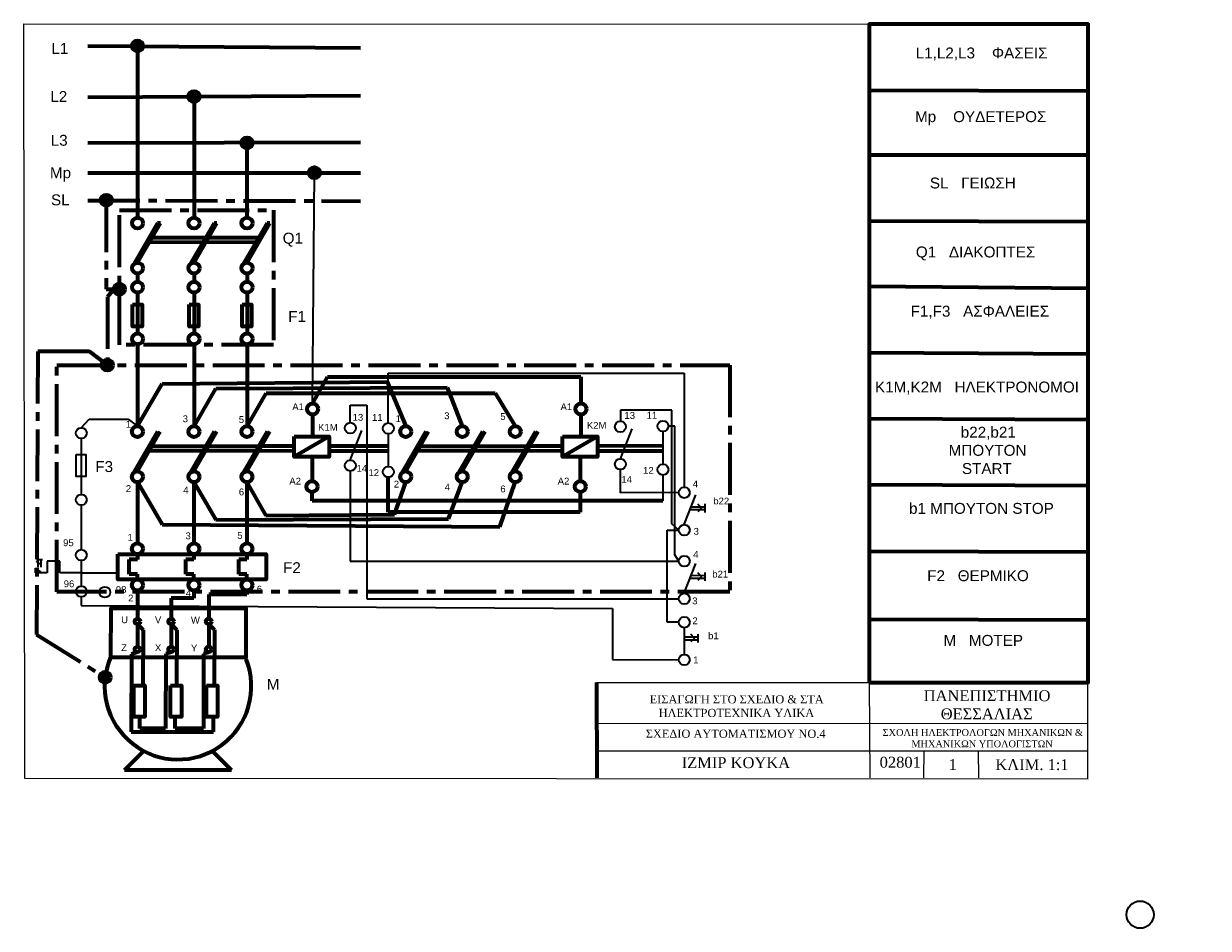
# Model space of a CAD drawing. Header units: millimetres. Extents: x 20 to 454, y -45 to 287.
import ezdxf

# ---------------------------------------------------------------- set-up
doc = ezdxf.new("R2010")
doc.units = ezdxf.units.MM
doc.linetypes.add('CENTER2', pattern=[28.575, 19.05, -3.175, 3.175, -3.175])
doc.layers.add('elegxou', color=1, linetype='Continuous', lineweight=35)
doc.layers.add('isxios', color=250, linetype='Continuous', lineweight=70)
doc.styles.get("Standard").update_dxf_attribs({"font": 'arial.ttf'})

msp = doc.modelspace()

# ---------------------------------------------------------------- hatches: boundary and pattern name
at = {"layer": 'elegxou', "linetype": 'Continuous', "lineweight": 70}
h = msp.add_hatch(color=250, dxfattribs=at)
h.dxf.hatch_style = 1
h.paths.add_polyline_path([(124.22, 232.51, 0.014262), (124.23, 232.4), (128.22, 232.37, 0.017769), (128.22, 232.51, 1)])
h.paths.add_polyline_path([(128.22, 232.37), (124.23, 232.4, 0.93791)])
at = {"layer": 'isxios', "linetype": 'Continuous', "lineweight": 70}
h = msp.add_hatch(color=256, dxfattribs=at)
h.dxf.hatch_style = 1
h.paths.add_polyline_path([(59.35, 279.05, 0.014262), (59.35, 278.94), (63.34, 278.91, 0.017769), (63.35, 279.05, 1)])
h.paths.add_polyline_path([(63.34, 278.91), (59.35, 278.94, 0.93791)])
h = msp.add_hatch(color=256, dxfattribs=at)
h.dxf.hatch_style = 1
h.paths.add_polyline_path([(80.07, 260.48, 0.014262), (80.07, 260.37), (84.06, 260.34, 0.017769), (84.07, 260.48, 1)])
h.paths.add_polyline_path([(84.06, 260.34), (80.07, 260.37, 0.93791)])
h = msp.add_hatch(color=256, dxfattribs=at)
h.dxf.hatch_style = 1
h.paths.add_polyline_path([(99.5, 243.47, 0.014262), (99.5, 243.36), (103.49, 243.33, 0.017769), (103.5, 243.47, 1)])
h.paths.add_polyline_path([(103.49, 243.33), (99.5, 243.36, 0.93791)])
h = msp.add_hatch(color=256, dxfattribs=at)
h.dxf.hatch_style = 1
h.paths.add_polyline_path([(47.91, 222.45, 0.014262), (47.92, 222.34), (51.91, 222.31, 0.017769), (51.91, 222.45, 1)])
h.paths.add_polyline_path([(51.91, 222.31), (47.92, 222.34, 0.93791)])
h = msp.add_hatch(color=256, dxfattribs=at)
h.dxf.hatch_style = 1
h.paths.add_polyline_path([(69.73, 214.05), (68.73, 214.05), (59.96, 198.95, -0.194952), (61.35, 199.52)])
h = msp.add_hatch(color=256, dxfattribs=at)
h.dxf.hatch_style = 1
h.paths.add_polyline_path([(90.45, 214.05), (89.45, 214.05), (80.67, 198.95, -0.194952), (82.07, 199.52)])
h = msp.add_hatch(color=256, dxfattribs=at)
h.dxf.hatch_style = 1
h.paths.add_polyline_path([(109.88, 214.05), (108.88, 214.05), (100.11, 198.95, -0.194952), (101.5, 199.52)])
h = msp.add_hatch(color=256, dxfattribs=at)
h.dxf.hatch_style = 1
h.paths.add_polyline_path([(52.71, 189.82, 0.014262), (52.71, 189.71), (56.7, 189.68, 0.017769), (56.71, 189.82, 1)])
h.paths.add_polyline_path([(56.7, 189.68), (52.71, 189.71, 0.93791)])
h = msp.add_hatch(color=256, dxfattribs=at)
h.dxf.hatch_style = 1
h.paths.add_polyline_path([(48.28, 161.93, 0.014262), (48.28, 161.81), (52.27, 161.78, 0.017769), (52.28, 161.93, 1)])
h.paths.add_polyline_path([(52.27, 161.78), (48.28, 161.81, 0.93791)])
h = msp.add_hatch(color=256, dxfattribs=at)
h.dxf.hatch_style = 1
h.paths.add_polyline_path([(69.71, 137.52), (68.71, 137.52), (59.93, 122.42, -0.194952), (61.32, 122.98)])
h = msp.add_hatch(color=256, dxfattribs=at)
h.dxf.hatch_style = 1
h.paths.add_polyline_path([(90.42, 137.52), (89.42, 137.52), (80.65, 122.42, -0.194952), (82.04, 122.98)])
h = msp.add_hatch(color=256, dxfattribs=at)
h.dxf.hatch_style = 1
h.paths.add_polyline_path([(109.85, 137.52), (108.85, 137.52), (100.08, 122.42, -0.194952), (101.47, 122.98)])
h = msp.add_hatch(color=256, dxfattribs=at)
h.dxf.hatch_style = 1
h.paths.add_polyline_path([(168.11, 137.52), (167.11, 137.52), (158.33, 122.42, -0.194952), (159.73, 122.98)])
h = msp.add_hatch(color=256, dxfattribs=at)
h.dxf.hatch_style = 1
h.paths.add_polyline_path([(188.83, 137.52), (187.83, 137.52), (179.05, 122.42, -0.194952), (180.44, 122.98)])
h = msp.add_hatch(color=256, dxfattribs=at)
h.dxf.hatch_style = 1
h.paths.add_polyline_path([(208.26, 137.52), (207.26, 137.52), (198.48, 122.42, -0.194952), (199.88, 122.98)])
h = msp.add_hatch(color=256, dxfattribs=at)
h.dxf.hatch_style = 1
h.paths.add_polyline_path([(47.49, 47.4, 0.014262), (47.49, 47.28), (51.48, 47.26, 0.017769), (51.49, 47.4, 1)])
h.paths.add_polyline_path([(51.48, 47.26), (47.49, 47.28, 0.93791)])

# ---------------------------------------------------------------- linework, layer by layer
for p, q in [((20, 10.2), (19.6, 287.2)), ((19.6, 287.2), (410, 287)), ((410, 287), (409.71, 10)), ((229.7, 45.44), (409.7, 45.44)), ((329.7, 45.44), (329.89, 10.44)), ((229.7, 30.44), (409.7, 30.55)), ((229.7, 20.44), (409.7, 20.43)), ((349.7, 20.44), (349.62, 10.44)), ((369.7, 20.44), (369.75, 10.44)), ((410, 10), (20, 10.2))]:
    msp.add_line(p, q)
at = {"linetype": 'Continuous', "lineweight": 70}
for p, q in [((329.7, 262.85), (409.97, 262.54)), ((329.7, 239.05), (409.97, 239.05)), ((329.7, 214.88), (409.95, 214.57)), ((329.7, 190.85), (409.92, 190.22)), ((329.7, 166.5), (409.9, 166.11)), ((329.7, 142.3), (409.87, 141.93)), ((329.7, 118.18), (409.85, 117.7)), ((329.7, 93.68), (409.82, 93.41)), ((329.7, 68.71), (409.8, 68.43))]:
    msp.add_line(p, q, dxfattribs=at)
at = {"lineweight": 70}
msp.add_line((229.7, 45.44), (229.74, 10.44), dxfattribs=at)
at = {"linetype": 'Continuous', "lineweight": 70}
msp.add_lwpolyline([(329.7, 45.44), (410, 45.44), (410, 287), (329.7, 287)], close=True, dxfattribs=at)
at = {"layer": 'elegxou', "linetype": 'Continuous', "lineweight": 35}
for p, q in [((125.55, 147.83), (126.22, 232.51)), ((153.33, 140.72), (153.33, 158.93)), ((153.33, 158.93), (261.85, 158.93)), ((261.85, 158.93), (261.85, 117.16)), ((139.39, 140.83), (139.39, 147.24)), ((139.39, 147.24), (145.46, 147.24)), ((145.46, 147.24), (145.46, 76.22)), ((257.33, 145.39), (238.45, 145.39)), ((238.45, 145.39), (238.45, 141.34)), ((257.33, 103.74), (257.33, 145.39)), ((40.73, 138.97), (43.57, 142.06)), ((43.57, 142.06), (57.92, 142.06)), ((57.92, 142.06), (61.32, 139.52)), ((258.39, 139.54), (256.05, 139.54)), ((258.39, 92.29), (258.39, 139.54)), ((40.73, 134.97), (40.73, 114.51)), ((139.29, 127.01), (143.56, 137.92)), ((153.33, 136.72), (153.33, 124.76)), ((238.45, 127.58), (242.72, 138.49)), ((254.05, 137.54), (254.05, 125.58)), ((139.39, 123.07), (139.39, 89.99)), ((238.45, 118.3), (238.45, 123.58)), ((238.45, 115.07), (238.45, 118.3)), ((254.05, 121.58), (254.05, 112.11)), ((259.85, 115.16), (238.45, 115.07)), ((261.85, 103.39), (266.12, 114.3)), ((40.73, 110.51), (40.73, 94.22)), ((264.01, 108.92), (269.42, 108.9)), ((264.42, 109.96), (269.42, 109.99)), ((268.22, 109.51), (266.8, 110.92)), ((268.22, 109.51), (266.8, 108.1)), ((269.42, 110.99), (269.42, 107.9)), ((255.62, 67.57), (255.62, 101.39)), ((255.62, 101.39), (259.85, 101.39)), ((259.85, 101.39), (257.33, 103.74)), ((259.85, 89.99), (258.39, 92.29)), ((23.93, 85.77), (23.93, 87.47)), ((23.93, 87.47), (26.13, 85.77)), ((24.29, 90.61), (26.54, 90.61)), ((25.26, 88.95), (24.35, 89.86)), ((24.83, 90.61), (24.83, 87.78)), ((25.26, 88.95), (26.18, 89.86)), ((25.84, 90.61), (25.84, 87.78)), ((32.81, 89.95), (28.22, 89.95)), ((28.22, 89.95), (28.22, 85.77)), ((32.81, 85.77), (32.81, 89.95)), ((40.73, 90.22), (40.73, 80.87)), ((139.39, 89.99), (259.85, 89.99)), ((261.85, 78.22), (266.12, 89.13)), ((28.22, 85.77), (23.93, 85.77)), ((40.73, 85.77), (32.81, 85.77)), ((40.73, 85.77), (54.14, 85.77)), ((264.01, 83.75), (269.42, 83.73)), ((264.42, 84.79), (269.42, 84.82)), ((268.22, 84.34), (266.8, 85.75)), ((268.22, 84.34), (266.8, 82.93)), ((269.42, 85.82), (269.42, 82.73)), ((40.73, 76.87), (40.73, 73.7)), ((145.46, 76.22), (259.85, 76.22)), ((40.73, 73.7), (235.53, 72.65)), ((235.53, 72.65), (235.53, 53.9)), ((259.85, 67.57), (255.62, 67.57)), ((261.85, 65.57), (261.85, 55.81)), ((261.85, 62.21), (266.85, 62.24)), ((261.85, 61.17), (266.85, 61.15)), ((265.65, 61.76), (264.23, 63.17)), ((265.65, 61.76), (264.23, 60.35)), ((266.85, 63.24), (266.85, 60.15)), ((235.53, 53.9), (259.85, 53.81))]:
    msp.add_line(p, q, dxfattribs=at)
at = {"layer": 'elegxou', "linetype": 'Continuous', "lineweight": 70}
for p, q in [((125.55, 147.83), (131.04, 157.64)), ((131.04, 157.64), (223.96, 157.64)), ((223.96, 157.64), (223.96, 147.83)), ((153.33, 107.92), (153.33, 120.76)), ((125.34, 112.11), (125.34, 115.34)), ((223.74, 115.34), (223.74, 107.92)), ((254.05, 112.11), (125.34, 112.11)), ((223.74, 107.92), (153.33, 107.92))]:
    msp.add_line(p, q, dxfattribs=at)
at = {"layer": 'elegxou', "linetype": 'Continuous', "lineweight": 35}
msp.add_lwpolyline([(38.9, 129.08), (42.41, 129.08), (42.41, 121.06), (38.9, 121.06)], close=True, dxfattribs=at)
at = {"layer": 'elegxou', "color": 250, "linetype": 'Continuous', "lineweight": 70}
msp.add_circle((126.22, 232.51), 2, dxfattribs=at)
at = {"layer": 'elegxou', "linetype": 'Continuous', "lineweight": 35}
for centre, radius in [((139.39, 138.83), 2), ((153.33, 138.72), 2), ((238.45, 139.34), 2), ((254.05, 139.54), 2), ((40.73, 136.97), 2), ((139.39, 125.07), 2), ((238.45, 125.58), 2), ((153.33, 122.76), 2), ((254.05, 123.58), 2), ((40.73, 112.51), 2), ((261.85, 115.16), 2), ((261.85, 101.39), 2), ((40.73, 92.22), 2), ((261.85, 89.99), 2), ((40.73, 78.87), 2), ((49.36, 78.62), 2), ((261.85, 76.22), 2), ((261.85, 67.57), 2), ((261.85, 53.81), 2), ((429.04, -39.71), 5)]:
    msp.add_circle(centre, radius, dxfattribs=at)
at = {"layer": 'isxios', "linetype": 'Continuous', "lineweight": 70}
for p, q in [((43.09, 279.05), (143.09, 278.35)), ((61.35, 279.05), (61.35, 216.05)), ((43.09, 260.25), (143.09, 260.83)), ((82.07, 260.48), (82.07, 216.05)), ((43.09, 243.47), (143.09, 243.78)), ((101.5, 216.05), (101.5, 243.47)), ((43.09, 232.51), (143.09, 232.51)), ((68.73, 214.05), (59.96, 198.95)), ((61.35, 199.52), (69.73, 214.05)), ((69.73, 214.05), (68.73, 214.05)), ((89.45, 214.05), (80.67, 198.95)), ((82.07, 199.52), (90.45, 214.05)), ((90.45, 214.05), (89.45, 214.05)), ((108.88, 214.05), (100.11, 198.95)), ((101.5, 199.52), (109.88, 214.05)), ((109.88, 214.05), (108.88, 214.05)), ((66.66, 208.73), (105.83, 208.8)), ((65.77, 207.19), (104.84, 207.09)), ((61.35, 195.52), (61.35, 192.52)), ((82.07, 195.52), (82.07, 192.52)), ((101.5, 195.52), (101.5, 192.52)), ((61.35, 188.52), (61.35, 173.52)), ((82.07, 188.52), (82.07, 173.52)), ((101.5, 188.52), (101.5, 173.52)), ((61.35, 169.52), (61.32, 139.52)), ((82.07, 169.52), (82.07, 139.52)), ((101.5, 169.52), (101.5, 139.52)), ((61.32, 139.52), (70.39, 155.07)), ((70.39, 155.07), (152.94, 155.76)), ((82.07, 139.52), (90.03, 153.39)), ((90.03, 153.39), (174.96, 153.76)), ((152.94, 155.76), (159.73, 139.52)), ((174.96, 153.76), (180.44, 139.52)), ((101.5, 139.52), (108.52, 151.63)), ((108.52, 151.63), (192.51, 151.63)), ((192.51, 151.63), (199.88, 139.52)), ((68.71, 137.52), (59.93, 122.42)), ((61.32, 122.98), (69.71, 137.52)), ((89.42, 137.52), (80.65, 122.42)), ((82.04, 122.98), (90.42, 137.52)), ((108.85, 137.52), (100.08, 122.42)), ((101.47, 122.98), (109.85, 137.52)), ((167.11, 137.52), (158.33, 122.42)), ((159.73, 122.98), (168.11, 137.52)), ((187.83, 137.52), (179.05, 122.42)), ((180.44, 122.98), (188.83, 137.52)), ((207.26, 137.52), (198.48, 122.42)), ((199.88, 122.98), (208.26, 137.52)), ((65.75, 130.65), (104.81, 130.56)), ((66.63, 132.19), (105.8, 132.26)), ((104.81, 130.56), (118.8, 130.52)), ((105.8, 132.26), (118.8, 132.29)), ((131.64, 132.29), (153.33, 132.37)), ((131.64, 130.49), (153.33, 130.43)), ((164.15, 130.65), (203.21, 130.56)), ((165.04, 132.19), (204.21, 132.26)), ((203.21, 130.56), (217.21, 130.52)), ((204.21, 132.26), (217.21, 132.29)), ((230.05, 132.31), (254.05, 132.46)), ((230.05, 130.49), (254.05, 130.53)), ((61.32, 118.98), (70.33, 103.4)), ((61.32, 118.98), (61.32, 96.56)), ((82.04, 118.98), (90.01, 105.11)), ((82.04, 118.98), (82.04, 96.56)), ((101.47, 118.98), (108.37, 106.8)), ((101.47, 118.98), (101.47, 96.56)), ((155.61, 107.07), (159.73, 118.98)), ((175.4, 105.53), (180.44, 118.98)), ((194.26, 102.6), (199.88, 118.98)), ((90.01, 105.11), (175.4, 105.53)), ((108.37, 106.8), (155.61, 107.07)), ((70.33, 103.4), (194.26, 102.6)), ((61.32, 92.56), (61.32, 90.56)), ((82.04, 92.56), (82.04, 90.56)), ((101.47, 92.56), (101.47, 90.56)), ((61.32, 90.56), (58.32, 90.56)), ((58.32, 85.25), (58.32, 90.56)), ((82.04, 90.56), (79.04, 90.56)), ((79.04, 85.25), (79.04, 90.56)), ((101.47, 90.56), (98.47, 90.56)), ((98.47, 85.25), (98.47, 90.56)), ((61.32, 85.25), (58.32, 85.25)), ((61.32, 83.25), (61.32, 85.25)), ((82.04, 85.25), (79.04, 85.25)), ((82.04, 83.25), (82.04, 85.25)), ((101.47, 85.25), (98.47, 85.25)), ((101.47, 83.25), (101.47, 85.25)), ((61.32, 79.25), (61.32, 68.87)), ((82.04, 79.25), (82.04, 76.39)), ((101.47, 79.25), (101.47, 77.74)), ((82.04, 76.39), (73.65, 76.39)), ((73.65, 76.39), (73.65, 68.87)), ((101.47, 77.74), (87.45, 77.74)), ((87.45, 77.74), (87.45, 68.87)), ((61.32, 66.87), (61.32, 58.63)), ((61.32, 66.87), (63.44, 64.75)), ((73.65, 66.87), (73.65, 58.63)), ((73.65, 66.87), (75.77, 64.75)), ((87.45, 66.87), (87.45, 58.63)), ((87.45, 66.87), (89.57, 64.75)), ((63.44, 64.75), (63.31, 44.34)), ((75.77, 64.75), (75.63, 44.34)), ((89.57, 64.75), (89.44, 44.34)), ((61.32, 56.63), (59.19, 55.84)), ((73.65, 56.63), (71.77, 55.94)), ((87.45, 56.63), (85.57, 55.94)), ((59.19, 55.84), (58.96, 27.39)), ((71.77, 55.94), (71.62, 28.56)), ((85.57, 55.94), (85.57, 28.56)), ((62.2, 28.56), (62.2, 32.86)), ((75.19, 28.56), (75.19, 32.86)), ((89.16, 27.39), (89.16, 32.86)), ((58.96, 27.39), (89.16, 27.39)), ((71.62, 28.56), (62.2, 28.56)), ((85.57, 28.56), (75.19, 28.56)), ((63.63, 20.35), (56.54, 13.3)), ((88.74, 20.35), (95.8, 13.3)), ((95.8, 13.3), (56.54, 13.3))]:
    msp.add_line(p, q, dxfattribs=at)
at = {"layer": 'isxios', "linetype": 'CENTER2', "lineweight": 70}
for p, q in [((43.09, 222.34), (143.09, 222.14)), ((49.91, 222.45), (49.91, 189.82)), ((49.91, 189.82), (54.71, 189.82)), ((52.71, 189.82), (50.28, 186.97)), ((50.28, 186.97), (50.28, 161.93)), ((24.74, 166.94), (24.3, 63.09)), ((43.71, 166.94), (24.74, 166.94)), ((50.28, 161.93), (43.71, 166.94)), ((24.3, 63.09), (49.49, 47.4))]:
    msp.add_line(p, q, dxfattribs=at)
at = {"layer": 'isxios', "color": 250, "linetype": 'Continuous', "lineweight": 70}
for p, q in [((125.55, 143.83), (125.53, 135.76)), ((223.96, 143.83), (223.93, 135.76)), ((131.64, 135.76), (118.8, 128.24)), ((230.05, 135.76), (217.21, 128.24)), ((125.34, 128.24), (125.34, 119.34)), ((223.74, 128.24), (223.74, 119.34))]:
    msp.add_line(p, q, dxfattribs=at)
at = {"layer": 'isxios', "linetype": 'CENTER2', "lineweight": 70}
for points in [[(54.71, 218.72), (111.19, 218.72), (111.19, 169.33), (54.71, 169.33)], [(31.76, 161.93), (278.6, 161.93), (278.6, 78.75), (31.76, 78.75)]]:
    msp.add_lwpolyline(points, close=True, dxfattribs=at)
at = {"layer": 'isxios', "linetype": 'Continuous', "lineweight": 70}
for points in [[(59.53, 184.11), (63.03, 184.11), (63.03, 176.09), (59.53, 176.09)], [(80.25, 184.11), (83.75, 184.11), (83.75, 176.09), (80.25, 176.09)], [(99.68, 184.11), (103.18, 184.11), (103.18, 176.09), (99.68, 176.09)], [(54.14, 92.56), (108.58, 92.56), (108.58, 83.25), (54.14, 83.25)], [(51.49, 54.79), (101.19, 54.79), (101.25, 72.65), (51.56, 72.65)], [(59.98, 44.34), (64.03, 44.34), (64.03, 32.86), (59.98, 32.86)], [(73.42, 44.34), (77.47, 44.34), (77.47, 32.86), (73.42, 32.86)], [(86.64, 44.34), (90.69, 44.34), (90.69, 32.86), (86.64, 32.86)]]:
    msp.add_lwpolyline(points, close=True, dxfattribs=at)
at = {"layer": 'isxios', "color": 250, "linetype": 'Continuous', "lineweight": 70}
for points in [[(118.8, 135.76), (131.64, 135.76), (131.64, 128.24), (118.8, 128.24)], [(217.21, 135.76), (230.05, 135.76), (230.05, 128.24), (217.21, 128.24)]]:
    msp.add_lwpolyline(points, close=True, dxfattribs=at)
at = {"layer": 'isxios', "linetype": 'Continuous', "lineweight": 70}
for centre, radius in [((61.35, 279.05), 2), ((82.07, 260.48), 2), ((101.5, 243.47), 2), ((49.91, 222.45), 2), ((61.35, 214.05), 2), ((82.07, 214.05), 2), ((101.5, 214.05), 2), ((61.35, 197.52), 2), ((82.07, 197.52), 2), ((101.5, 197.52), 2), ((54.71, 189.82), 2), ((61.35, 190.52), 2), ((82.07, 190.52), 2), ((101.5, 190.52), 2), ((61.35, 171.52), 2), ((82.07, 171.52), 2), ((101.5, 171.52), 2), ((50.28, 161.93), 2), ((61.32, 137.52), 2), ((82.04, 137.52), 2), ((101.47, 137.52), 2), ((159.73, 137.52), 2), ((180.44, 137.52), 2), ((199.88, 137.52), 2), ((61.32, 120.98), 2), ((82.04, 120.98), 2), ((101.47, 120.98), 2), ((159.73, 120.98), 2), ((180.44, 120.98), 2), ((199.88, 120.98), 2), ((61.32, 94.56), 2), ((82.04, 94.56), 2), ((101.47, 94.56), 2), ((61.32, 81.25), 2), ((82.04, 81.25), 2), ((101.47, 81.25), 2), ((61.32, 67.87), 1), ((73.65, 67.87), 1), ((87.45, 67.87), 1), ((61.32, 57.63), 1), ((73.65, 57.63), 1), ((87.45, 57.63), 1), ((49.49, 47.4), 2)]:
    msp.add_circle(centre, radius, dxfattribs=at)
at = {"layer": 'isxios', "color": 250, "linetype": 'Continuous', "lineweight": 70}
for centre in [(125.55, 145.83), (223.96, 145.83), (125.34, 117.34), (223.74, 117.34)]:
    msp.add_circle(centre, 2, dxfattribs=at)
at = {"layer": 'isxios', "linetype": 'Continuous', "lineweight": 70}
msp.add_arc((76.19, 44.13), 26.9, 156.6486, 21.6424, dxfattribs=at)

# ---------------------------------------------------------------- texts
at = {"linetype": 'Continuous', "lineweight": 70, "char_height": 4, "attachment_point": 1}
for s, width, heights, insert in [('\\pi7.16236;L1,L2,L3    ΦΑΣΕΙΣ', 62.0328, [0], (339.58, 278.46)), ('\\pi2.3739;Mp    ΟΥΔΕΤΕΡΟΣ', 52.2894, [0], (344.13, 255.09)), ('\\pi5.21555;SL   ΓΕΙΩΣΗ', 41.2469, [0], (346.72, 230.75)), ('\\pi3.97268;Q1   ΔΙΑΚΟΠΤΕΣ', 51.3151, [4.38], (342.83, 205.44)), ('\\pi4.64906;F1,F3   ΑΣΦΑΛΕΙΕΣ', 59.4345, [0], (340.23, 183.7)), ('\\pi1.58498;K1M,K2M   ΗΛΕΚΤΡΟΝΟΜΟΙ', 77.0936, [0], (330.22, 155.89)), ('\\pi13.85437;b22,b21   \\P\\pi9.41508;ΜΠΟΥΤΟΝ \\P\\pi14.28138;START', 46.5164, [0], (349.41, 139.32)), ('\\pi1.73204;b1 ΜΠΟΥΤΟΝ STOP', 55.9498, [0], (342.58, 111.36)), ('\\pi7.42228;F2   ΘΕΡΜΙΚΟ', 51.3957, [0], (343.55, 86.66)), ('\\pi10.78534;M   ΜΟΤΕΡ', 50.0946, [0], (346.16, 62.93))]:
    msp.add_mtext_dynamic_manual_height_columns(s, width=width, gutter_width=12.5, heights=heights, dxfattribs=dict(at, insert=insert))
at = {"attachment_point": 1}
for s, width, heights, insert, char_height in [('\\pi14.78774;{\\fTimes New Roman|b0|i0|c161|p18;ΕΙΣΑΓΩΓΗ ΣΤΟ ΣΧΕΔΙΟ & ΣΤΑ\\P\\pi18.11001;ΗΛΕΚΤΡΟΤΕΧΝΙΚΑ ΥΛΙΚΑ}', 91.8531, [14.79], (234.37, 40.82), 3), ('\\pi17.0442,t201.0442;{\\fTimes New Roman|b0|i0|c161|p18;ΠΑΝΕΠΙΣΤΗΜΙΟ \\P\\pi23.29511,t207.29511;ΘΕΣΣΑΛΙΑΣ}', 79.1843, [13.65], (332.63, 42.63), 4), ('\\pi13.52723;{\\fTimes New Roman|b0|i0|c161|p18;ΣΧΕΔΙΟ ΑΥΤΟΜΑΤΙΣΜΟΥ ΝΟ.4}', 91.309, [0], (234.2, 28.18), 3), ('\\pi2.53899;{\\fTimes New Roman|b0|i0|c161|p18;ΣΧΟΛΗ ΗΛΕΚΤΡΟΛΟΓΩΝ ΜΗΧΑΝΙΚΩΝ &\\P\\pi13.08423;ΜΗΧΑΝΙΚΩΝ ΥΠΟΛΟΓΙΣΤΩΝ}', 76.7434, [0], (332.07, 28.38), 2.5), ('\\pi28.09429;{\\fTimes New Roman|b0|i0|c161|p18;ΙΖΜΙΡ ΚΟΥΚΑ}', 94.8562, [0], (232.82, 18.07), 4), ('\\pi2.97843;{\\fTimes New Roman|b0|i0|c0|p18;02801}', 19.7882, [0], (330.55, 18.23), 4), ('\\pi9.25605;{\\fTimes New Roman|b0|i0|c0|p18;1}', 20.0521, [0], (349.56, 17.39), 4), ('\\pi5.94631;{\\fTimes New Roman|b0|i0|c161|p18;ΚΛΙΜ. 1\\fTimes New Roman|b0|i0|c0|p18;:1}', 37.3403, [0], (370.01, 17.34), 4)]:
    msp.add_mtext_dynamic_manual_height_columns(s, width=width, gutter_width=12.5, heights=heights, dxfattribs=dict(at, insert=insert, char_height=char_height))
at = {"layer": 'elegxou', "linetype": 'Continuous', "lineweight": 35, "char_height": 2.5, "attachment_point": 1}
for s, width, insert in [('13', 7.3723, (140.24, 144.03)), ('11', 7.5288, (147.35, 143.97)), ('13', 7.3723, (239.92, 144.71)), ('11', 7.5288, (248.06, 144.79)), ('14', 7.9741, (141.69, 125.28)), ('12', 9.476, (146.05, 123.73)), ('12', 9.476, (246.77, 124.55)), ('14', 7.9741, (238.82, 121.24)), ('4', 7.2367, (264.98, 119.57)), ('3', 6.1589, (265.29, 102.2)), ('95', 7.3036, (34.05, 98)), ('4', 5.7149, (265.16, 93.75)), ('96', 7.8833, (34.28, 82.94)), ('98', 8.8107, (53.39, 80.82)), ('3', 9.1796, (264.78, 76.68)), ('2', 3.5525, (264.85, 69.37)), ('1', 7.4139, (265.16, 55.02))]:
    msp.add_mtext_dynamic_manual_height_columns(s, width=width, gutter_width=12.5, heights=[0], dxfattribs=dict(at, insert=insert))
at = {"layer": 'elegxou', "linetype": 'Continuous', "lineweight": 70, "attachment_point": 1}
for s, width, insert, char_height in [('F3', 30.7362, (45.86, 126.7), 4), ('b22', 6.0788, (272.52, 113.32), 2.5), ('b21', 6.4595, (272.14, 86.5), 2.5), ('b1', 13.3231, (270.61, 63.87), 2.5)]:
    msp.add_mtext_dynamic_manual_height_columns(s, width=width, gutter_width=12.5, heights=[0], dxfattribs=dict(at, insert=insert, char_height=char_height))
at = {"layer": 'isxios', "linetype": 'Continuous', "lineweight": 70, "attachment_point": 1}
for s, width, heights, insert, char_height in [('L1', 9.5376, [0], (29.74, 280.13), 4), ('L2', 9.2703, [0], (29.36, 262.47), 4), ('L3', 18.2718, [0], (29.51, 246.42), 4), ('Mp', 11.9578, [0], (29.22, 234.5), 4), ('SL', 12.5557, [0], (29.62, 224.55), 4), ('Q1', 27.4701, [2.74], (114.58, 210.5), 4), ('F1', 20.1745, [0], (116.62, 181.79), 4), ('3', 7.6064, [0], (77.92, 143.48), 2.5), ('1', 13.6557, [0], (156, 143.54), 2.5), ('3', 7.6064, [0], (173.83, 144.6), 2.5), ('5', 7.202, [0], (194.4, 144.31), 2.5), ('1', 13.6557, [0], (57.08, 141.5), 2.5), ('5', 7.202, [0], (98.5, 143.2), 2.5), ('K1M', 13.5203, [0], (127.58, 140.34), 2.5), ('K2M', 42.4277, [0], (226.14, 141.07), 2.5), ('2', 13.1881, [0], (57.06, 117.87), 2.5), ('4', 8.9791, [0], (78.11, 117.31), 2.5), ('2', 13.1881, [0], (155.34, 119.51), 2.5), ('4', 8.9791, [0], (174.01, 118.43), 2.5), ('6', 6.8279, [0], (194.4, 117.77), 2.5), ('6', 6.8279, [0], (98.5, 116.65), 2.5), ('1', 7.5485, [0], (57.68, 100.02), 2.5), ('3', 8.1125, [0], (78.96, 100.54), 2.5), ('5', 3.5702, [0], (97.93, 100.67), 2.5), ('F2', 30.0467, [0], (114.72, 89.61), 4), ('4', 8.9254, [0], (79.03, 79.47), 2.5), ('6', 4.8142, [0], (105.1, 80.99), 2.5), ('2', 9.4356, [0], (57.89, 77.7), 2.5), ('U', 8.6348, [0], (55.34, 69.74), 2.5), ('V', 11.3274, [0], (67.73, 69.73), 2.5), ('W', 9.6561, [0], (80.94, 69.62), 2.5), ('Z', 8.6348, [0], (55.34, 59.5), 2.5), ('X', 11.3274, [0], (67.73, 59.49), 2.5), ('Y', 9.6561, [0], (80.94, 59.37), 2.5), ('M', 25.1314, [0], (108.75, 46.82), 4)]:
    msp.add_mtext_dynamic_manual_height_columns(s, width=width, gutter_width=12.5, heights=heights, dxfattribs=dict(at, insert=insert, char_height=char_height))
at = {"layer": 'isxios', "color": 250, "linetype": 'Continuous', "lineweight": 70, "char_height": 2.5, "attachment_point": 1}
for s, width, insert in [('A1', 6.7949, (118.09, 147.9)), ('A1', 6.7949, (216.49, 147.9)), ('A2', 5.2885, (117.03, 120.62)), ('A2', 5.2885, (215.44, 120.62))]:
    msp.add_mtext_dynamic_manual_height_columns(s, width=width, gutter_width=12.5, heights=[0], dxfattribs=dict(at, insert=insert))

doc.saveas('drawing.dxf')
